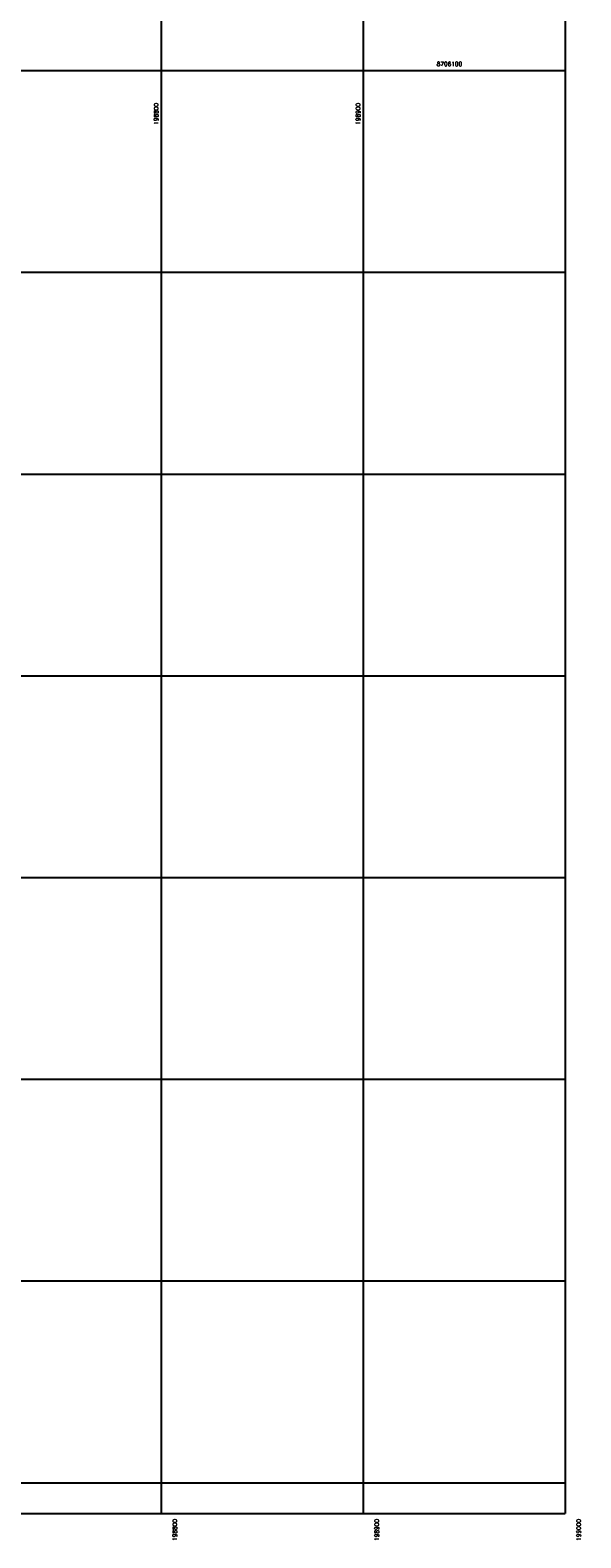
# Model space of a CAD drawing. Header units: millimetres. Extents: x 196436 to 199900, y 8705373 to 8708636.
# Tile 203 of 241: x 198735 to 199008, y 8705373 to 8706120. Entities that reach past the tile are written whole.
import ezdxf
from ezdxf.enums import TextEntityAlignment as Align

# ---------------------------------------------------------------- set-up
doc = ezdxf.new("R2010")
doc.units = ezdxf.units.MM
doc.header["$LTSCALE"] = 5
doc.layers.add('MALHA', color=9, linetype='Continuous')
doc.layers.add('TXT_COORD', color=3, linetype='Continuous')
doc.styles.add('GEOSIS', font='ROMANS.SHX')

msp = doc.modelspace()

# ---------------------------------------------------------------- linework, layer by layer
at = {"layer": 'MALHA'}
for p, q in [((198800, 8708635.599), (198800, 8705384.785)), ((198800, 8708635.599), (198800, 8705384.785)), ((198900, 8708635.599), (198900, 8705384.785)), ((198900, 8708635.599), (198900, 8705384.785)), ((199000, 8708635.599), (199000, 8705384.785)), ((199000, 8708635.599), (199000, 8705384.785)), ((196441.61, 8706100), (199000, 8706100)), ((196441.61, 8706100), (199000, 8706100)), ((196441.61, 8706000), (199000, 8706000)), ((196441.61, 8706000), (199000, 8706000)), ((196441.61, 8705900), (199000, 8705900)), ((196441.61, 8705900), (199000, 8705900)), ((196441.61, 8705800), (199000, 8705800)), ((196441.61, 8705800), (199000, 8705800)), ((196441.61, 8705700), (199000, 8705700)), ((196441.61, 8705700), (199000, 8705700)), ((196441.61, 8705600), (199000, 8705600)), ((196441.61, 8705600), (199000, 8705600)), ((196441.61, 8705500), (199000, 8705500)), ((196441.61, 8705500), (199000, 8705500)), ((196441.61, 8705400), (199000, 8705400)), ((196441.61, 8705400), (199000, 8705400))]:
    msp.add_line(p, q, dxfattribs=at)
msp.add_lwpolyline([(199000, 8708635.599), (196441.61, 8708635.599), (196441.61, 8705384.785), (199000, 8705384.785)], dxfattribs=at)
msp.add_lwpolyline([(199000, 8708635.599), (196441.61, 8708635.599), (196441.61, 8705384.785), (199000, 8705384.785)], dxfattribs=at)

# ---------------------------------------------------------------- texts
at = {"layer": 'TXT_COORD', "style": 'GEOSIS'}
msp.add_text('8706100', height=2.1, dxfattribs=at).set_placement((198949.017, 8706101.584), align=Align.BOTTOM_RIGHT)
for s, p in [('198800', (198799.154, 8706083.915)), ('198900', (198899.154, 8706083.915)), ('198800', (198808.392, 8705381.949)), ('198900', (198908.392, 8705381.949)), ('199000', (199008.392, 8705381.949))]:
    msp.add_text(s, height=2.1, rotation=90, dxfattribs=at).set_placement(p, align=Align.BOTTOM_RIGHT)

doc.saveas('drawing.dxf')
